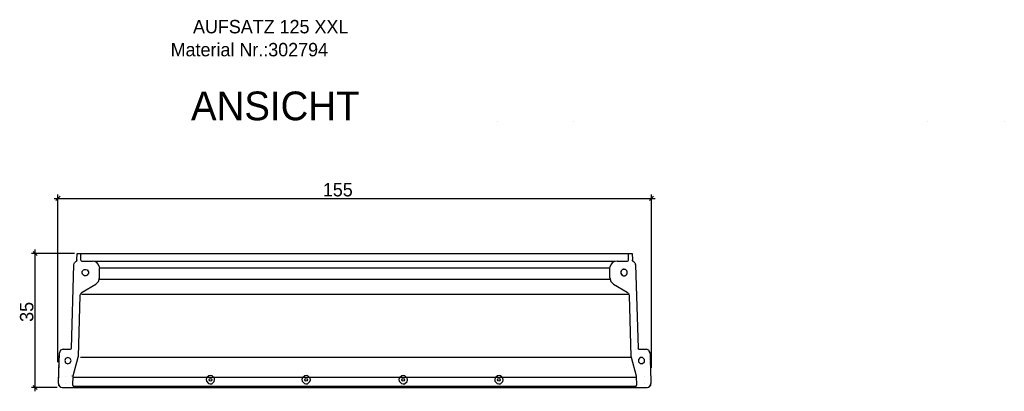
# Model space of a CAD drawing. Extents: x 371 to 662, y -166 to 259.
import ezdxf

# ---------------------------------------------------------------- set-up
doc = ezdxf.new("R2010")
doc.units = 0
doc.linetypes.add('DASHED', pattern=[0.75, 0.5, -0.25])
doc.linetypes.add('SOLID', pattern=[0])
doc.layers.get('0').update_dxf_attribs({"linetype": 'CONTINUOUS'})
doc.layers.add('3', color=7, linetype='CONTINUOUS')
doc.layers.add('5', color=7, linetype='CONTINUOUS')

msp = doc.modelspace()

# ---------------------------------------------------------------- linework, layer by layer
at = {"color": 0, "linetype": 'SOLID'}
for p, q in [((381.595432, -115.35941), (380.534772, -116.42007)), ((381.065102, -158.614479), (381.065102, -114.88974)), ((535.549956, -116.42007), (536.610616, -115.35941)), ((536.080286, -160.128027), (536.080286, -114.88974)), ((380.065102, -115.88974), (537.080286, -115.88974)), ((385.41289, -130.254257), (374.124024, -130.254257)), ((375.654354, -130.784587), (374.593694, -129.723927)), ((375.124024, -166.254257), (375.124024, -129.254257)), ((386.083065, -130.254257), (387.03276, -130.254257)), ((530.136509, -130.254257), (531.036509, -130.254257)), ((384.555575, -155.01211), (385.240298, -133.210574)), ((391.95254, -134.053857), (525.216869, -134.053857)), ((391.95254, -136.956149), (525.224511, -136.956149)), ((387.169133, -140.879617), (530.323356, -140.879617)), ((386.954149, -157.379684), (530.990118, -157.379684)), ((384.911795, -162.539314), (532.100382, -162.539314)), ((380.843878, -165.254257), (374.124024, -165.254257)), ((374.593694, -164.723927), (375.654354, -165.784587))]:
    msp.add_line(p, q, dxfattribs=at)
at = {"layer": '5', "color": 7, "linetype": 'DASHED'}
for p, q in [((495.842761, -95.755739), (495.842761, -95.749453)), ((515.842762, -95.755739), (515.842762, -95.749453)), ((608.242763, -95.755739), (608.242763, -95.749453)), ((628.242763, -95.755739), (628.242763, -95.749453))]:
    msp.add_line(p, q, dxfattribs=at)
at = {"layer": '5', "color": 4, "linetype": 'SOLID'}
for p, q in [((386.030361, -131.932269), (386.083065, -130.254257)), ((386.983065, -130.254257), (387.48276, -130.254257)), ((387.03276, -132.004257), (387.03276, -130.254257)), ((387.18276, -130.254257), (530.136509, -130.254257)), ((389.975778, -130.254257), (390.475472, -130.254257)), ((530.086814, -132.004257), (530.086814, -130.254257)), ((531.036509, -130.254257), (531.089213, -131.932269)), ((385.240298, -133.210574), (385.307443, -132.880361)), ((385.307443, -132.880361), (385.393917, -132.735787)), ((385.393917, -132.735787), (385.480392, -132.59121)), ((385.480392, -132.59121), (385.739504, -132.375961)), ((385.739504, -132.375961), (385.901113, -132.282598)), ((385.901113, -132.282598), (385.990572, -132.194479)), ((385.990572, -132.194479), (386.025912, -132.073944)), ((386.025912, -132.073944), (386.030361, -131.932269)), ((387.03276, -132.004257), (387.105935, -132.181033)), ((387.105935, -132.181033), (387.282607, -132.254257)), ((387.282607, -132.254257), (390.040282, -132.254257)), ((390.467074, -132.254257), (526.607398, -132.254257)), ((391.851217, -133.6625), (391.915914, -134.154257)), ((525.20366, -134.154257), (525.268357, -133.6625)), ((527.079293, -132.254257), (529.836967, -132.254257)), ((529.836967, -132.254257), (530.013639, -132.181033)), ((530.013639, -132.181033), (530.086814, -132.004257)), ((531.089213, -131.932269), (531.093663, -132.073944)), ((531.093663, -132.073944), (531.129002, -132.194479)), ((531.129002, -132.194479), (531.218461, -132.282598)), ((531.218461, -132.282598), (531.38007, -132.375961)), ((531.38007, -132.375961), (531.639183, -132.59121)), ((531.639183, -132.59121), (531.725657, -132.735787)), ((531.725657, -132.735787), (531.812132, -132.880361)), ((531.812132, -132.880361), (531.879277, -133.210574)), ((531.879277, -133.210574), (532.564, -155.01211)), ((388.203461, -134.404109), (388.203481, -134.405993)), ((388.203461, -136.104404), (388.203481, -136.10252)), ((391.915914, -136.675332), (391.915914, -134.154257)), ((525.20366, -136.675332), (525.20366, -134.154257)), ((528.916093, -134.405993), (528.916114, -134.404109)), ((528.916093, -136.10252), (528.916114, -136.104404)), ((387.387747, -140.388232), (390.966494, -138.320779)), ((526.15308, -138.320779), (529.731828, -140.388232)), ((386.387069, -157.189718), (386.88854, -141.222847)), ((386.88854, -141.222847), (386.955685, -140.892633)), ((386.955685, -140.892633), (387.042159, -140.748057)), ((387.042159, -140.748057), (387.128628, -140.603483)), ((387.128628, -140.603483), (387.387747, -140.388232)), ((529.731828, -140.388232), (529.990947, -140.603483)), ((529.990947, -140.603483), (530.077415, -140.748057)), ((530.077415, -140.748057), (530.16389, -140.892633)), ((530.16389, -140.892633), (530.231034, -141.222847)), ((530.231034, -141.222847), (530.732505, -157.189718)), ((381.166756, -164.222846), (381.418014, -156.222846)), ((382.434348, -155.254257), (384.30585, -155.254257)), ((384.30585, -155.254257), (384.479727, -155.183789)), ((384.479727, -155.183789), (384.555575, -155.01211)), ((532.564, -155.01211), (532.639848, -155.183789)), ((532.639848, -155.183789), (532.813725, -155.254257)), ((532.813725, -155.254257), (534.702665, -155.254257)), ((535.701561, -156.222846), (535.952818, -164.222846)), ((383.673443, -157.404103), (383.673464, -157.405994)), ((385.03583, -162.225932), (386.36813, -157.316572)), ((386.36813, -157.316572), (386.387069, -157.189718)), ((530.732505, -157.189718), (530.751445, -157.316572)), ((530.751445, -157.316572), (532.083744, -162.225932)), ((533.44611, -157.405994), (533.446131, -157.404103)), ((533.44611, -159.102521), (533.446131, -159.104411)), ((384.951443, -164.696404), (385.027224, -162.283593)), ((385.027224, -162.283593), (385.03583, -162.225932)), ((532.083744, -162.225932), (532.09235, -162.283593)), ((532.09235, -162.283593), (532.168132, -164.696404)), ((382.165652, -165.254257), (534.953923, -165.254257)), ((384.951443, -164.696404), (385.021749, -164.878235)), ((385.021749, -164.878235), (385.201168, -164.954257)), ((385.201168, -164.954257), (386.143209, -164.954257)), ((385.201168, -165.254257), (386.133785, -165.254257)), ((386.143209, -164.954257), (531.918406, -164.954257)), ((531.918406, -164.954257), (532.097825, -164.878235)), ((532.097825, -164.878235), (532.168132, -164.696404))]:
    msp.add_line(p, q, dxfattribs=at)
at = {"layer": '5', "color": 4, "linetype": 'DASHED'}
for p, q in [((385.324893, -132.880361), (385.411367, -132.735787)), ((385.411367, -132.735787), (385.497842, -132.59121)), ((385.497842, -132.59121), (385.756954, -132.375961)), ((385.756954, -132.375961), (385.918563, -132.282598)), ((386.043362, -132.073944), (386.047811, -131.932269)), ((531.071763, -131.932269), (531.076213, -132.073944)), ((531.076213, -132.073944), (531.111552, -132.194479)), ((531.111552, -132.194479), (531.201011, -132.282598)), ((531.201011, -132.282598), (531.36262, -132.375961)), ((531.36262, -132.375961), (531.621733, -132.59121)), ((531.621733, -132.59121), (531.708207, -132.735787)), ((531.708207, -132.735787), (531.794682, -132.880361)), ((531.794682, -132.880361), (531.861827, -133.210574)), ((388.203464, -134.404244), (388.203481, -134.405993)), ((388.203464, -136.104269), (388.203481, -136.10252)), ((528.916093, -134.405993), (528.91611, -134.404244)), ((528.916093, -136.10252), (528.91611, -136.104269)), ((381.184206, -164.222846), (381.435464, -156.222846)), ((384.497176, -155.183789), (384.573025, -155.01211)), ((531.896275, -155.254257), (531.913725, -155.254257)), ((532.54655, -155.01211), (532.622398, -155.183789)), ((532.622398, -155.183789), (532.796275, -155.254257)), ((535.684111, -156.222846), (535.935368, -164.222846)), ((383.673447, -157.404246), (383.673464, -157.405994)), ((386.144253, -157.283644), (386.153481, -157.223743)), ((530.966093, -157.223743), (530.975322, -157.283644)), ((533.44611, -157.405994), (533.446127, -157.404246)), ((533.44611, -159.102521), (533.446127, -159.104268)), ((382.918685, -162.404257), (382.93265, -162.404257)), ((382.918685, -164.104257), (382.93265, -164.104257)), ((384.74352, -162.321388), (384.763821, -162.189607)), ((534.186924, -162.404257), (534.200889, -162.404257)), ((534.186924, -164.104257), (534.200889, -164.104257)), ((529.33159, -165.254257), (529.549778, -165.208811)), ((529.33159, -165.254257), (529.503428, -165.221797)), ((531.900956, -165.254257), (532.18076, -165.177665)), ((532.467027, -164.954375), (532.469914, -164.954257))]:
    msp.add_line(p, q, dxfattribs=at)
at = {"layer": '5', "color": 4, "linetype": 'SOLID'}
for points in [[(389.044235, -135.254257), (389.011904, -135.471111), (388.887502, -135.717417), (388.657635, -135.947425), (388.357296, -136.071905), (388.032214, -136.071905), (387.731878, -135.947425), (387.502007, -135.717417), (387.377603, -135.416897), (387.377603, -135.091616), (387.502007, -134.791096), (387.731878, -134.561088), (388.032214, -134.436608), (388.357296, -134.436608), (388.657635, -134.561088), (388.887502, -134.791096), (389.011904, -135.037403), (389.044235, -135.254257)], [(528.14, -134.928976), (528.086934, -135.141707), (528.10767, -135.416897), (528.232072, -135.717417), (528.46194, -135.947425), (528.762278, -136.071905), (529.087361, -136.071905), (529.387696, -135.947425), (529.617567, -135.717417), (529.741972, -135.416897), (529.741972, -135.091616), (529.617567, -134.791096), (529.387696, -134.561088), (529.087361, -134.436608), (528.762278, -134.436608), (528.46194, -134.561088), (528.252805, -134.741014), (528.14, -134.928976)], [(390.966494, -138.320779), (391.661524, -137.625325), (391.915914, -136.675332)], [(525.20366, -136.675332), (525.45805, -137.625325), (526.15308, -138.320779)], [(382.416909, -155.254257), (381.721419, -155.536137), (381.418014, -156.222846)], [(535.701561, -156.222846), (535.398156, -155.536137), (534.702665, -155.254257)], [(384.514224, -158.254257), (384.265416, -157.653216), (383.664741, -157.404257), (383.064066, -157.653217), (382.815259, -158.254257), (383.064067, -158.855298), (383.664741, -159.104257), (384.265416, -158.855298), (384.514224, -158.254257)], [(532.670013, -157.928977), (532.670014, -158.579539), (533.129751, -159.039555), (533.779917, -159.039554), (534.239653, -158.579537), (534.239652, -157.928976), (533.779915, -157.468959), (533.129749, -157.46896), (532.670013, -157.928977)], [(381.166756, -164.222846), (381.233585, -164.615072), (381.447963, -164.950169), (381.775957, -165.175099), (382.165652, -165.254257)], [(421.261007, -164.275832), (421.881725, -163.707332), (421.98374, -163.290639), (421.918449, -162.866645), (421.349668, -162.246234), (420.932769, -162.14427), (420.508566, -162.209528), (419.887849, -162.778028), (419.785834, -163.194721), (419.851124, -163.618715), (420.419905, -164.239125), (420.836804, -164.34109), (421.261007, -164.275832)], [(446.261008, -164.275832), (446.881725, -163.707332), (446.98374, -163.290639), (446.918449, -162.866645), (446.349668, -162.246234), (445.93277, -162.14427), (445.508566, -162.209528), (444.887849, -162.778028), (444.785834, -163.194721), (444.851124, -163.618715), (445.419905, -164.239125), (445.836804, -164.34109), (446.261008, -164.275832)], [(471.611008, -164.275832), (472.231725, -163.707332), (472.33374, -163.290639), (472.268449, -162.866645), (471.699668, -162.246234), (471.28277, -162.14427), (470.858566, -162.209528), (470.237849, -162.778028), (470.135834, -163.194721), (470.201125, -163.618715), (470.769905, -164.239125), (471.186804, -164.34109), (471.611008, -164.275832)], [(496.611008, -164.275832), (497.231725, -163.707332), (497.33374, -163.290639), (497.268449, -162.866645), (496.699668, -162.246234), (496.28277, -162.14427), (495.858566, -162.209528), (495.237849, -162.778028), (495.135834, -163.194721), (495.201125, -163.618715), (495.769906, -164.239125), (496.186804, -164.34109), (496.611008, -164.275832)], [(534.953923, -165.254257), (535.343617, -165.175099), (535.671611, -164.950169), (535.885989, -164.615072), (535.952818, -164.222846)]]:
    msp.add_lwpolyline(points, dxfattribs=at)
at = {"layer": '5', "color": 4, "linetype": 'DASHED'}
for points in [[(382.434359, -155.254257), (381.738869, -155.536137), (381.435464, -156.222846)], [(535.684111, -156.222846), (535.380706, -155.536137), (534.685215, -155.254257)], [(381.184206, -164.222846), (381.251035, -164.615072), (381.465413, -164.950169), (381.793407, -165.175099), (382.183102, -165.254257)], [(534.936473, -165.254257), (535.326167, -165.175099), (535.654161, -164.950169), (535.868539, -164.615072), (535.935368, -164.222846)]]:
    msp.add_lwpolyline(points, dxfattribs=at)
at = {"layer": '5', "color": 4, "linetype": 'SOLID'}
for centre in [(420.884787, -163.253673), (445.884787, -163.253673), (471.234787, -163.253673), (496.234787, -163.253673)]:
    msp.add_circle(centre, 0.349914, dxfattribs=at)
for centre, radius, start, end in [((390.016318, -134.153585), 1.899479, 14.983253, 89.277136), ((527.103257, -134.153585), 1.899479, 90.722864, 165.016747), ((528.906652, -135.254257), 0.8502, 270.637662, 449.362338)]:
    msp.add_arc(centre, radius, start, end, dxfattribs=at)
at = {"layer": '5', "color": 4, "linetype": 'DASHED'}
msp.add_arc((528.907941, -135.254257), 0.850052, 89.449411, 270.550589, dxfattribs=at)
msp.add_point((393.326813, -165.254257), dxfattribs=at)
at = {"layer": '5', "color": 4, "linetype": 'SOLID'}
msp.add_point((393.326813, -165.254257), dxfattribs=at)
msp.add_point((393.326813, -165.254257), dxfattribs=at)

# ---------------------------------------------------------------- texts
at = {"color": 0, "linetype": 'SOLID'}
msp.add_text('155', height=3.5, dxfattribs=at).set_placement((450.244941, -115.38974))
msp.add_text('35', height=3.5, rotation=90, dxfattribs=at).set_placement((374.624024, -148.130825))
at = {"layer": '3', "color": 7, "linetype": 'SOLID'}
for s, p in [('AUFSATZ 125 XXL', (416.33253, -72.819651)), ('Material Nr.:302794', (410.4948, -78.817779))]:
    msp.add_text(s, height=3.5, dxfattribs=at).set_placement(p)
at = {"layer": '5', "color": 7, "linetype": 'SOLID'}
msp.add_text('ANSICHT', height=7.5, dxfattribs=at).set_placement((415.805494, -95.50853))

doc.saveas('drawing.dxf')
